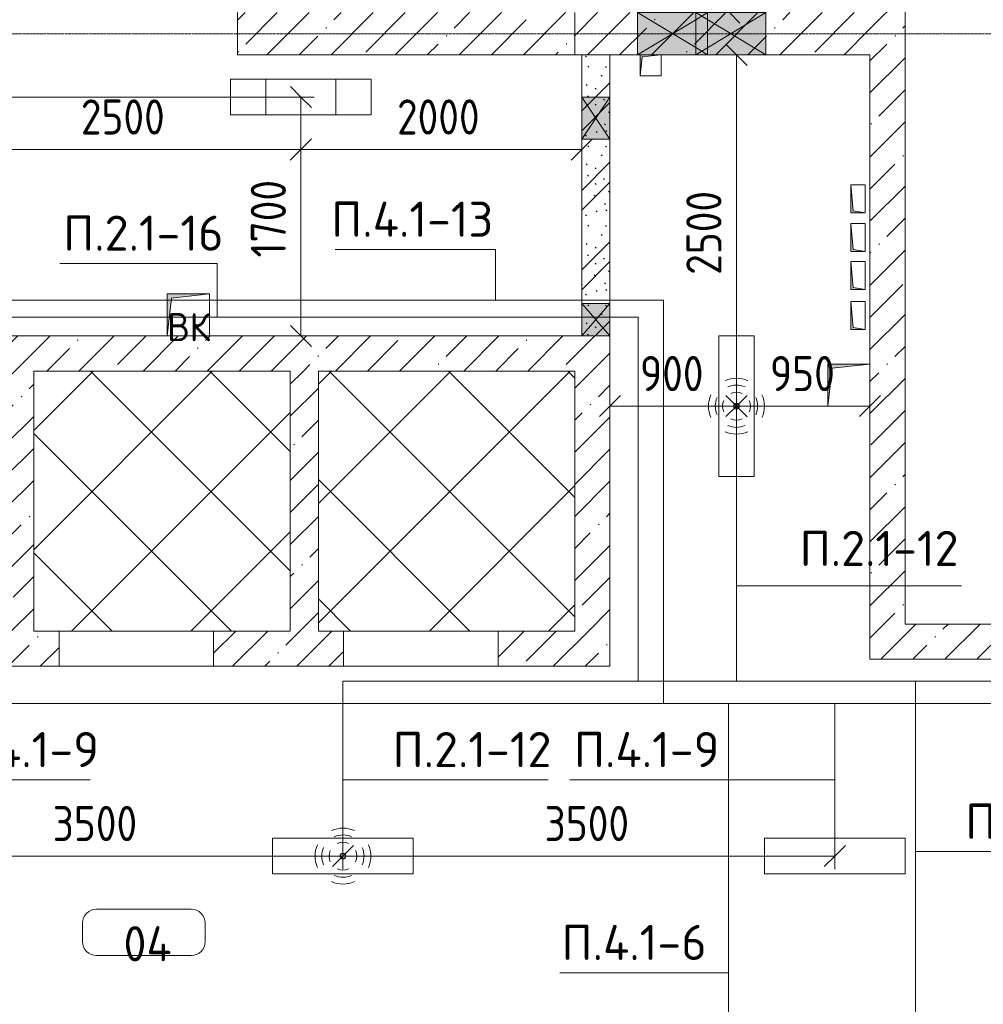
# Model space of a CAD drawing. Header units: millimetres. Extents: x -32229 to 170644, y -13689 to 125138.
# Tile 145 of 208: x 29185 to 36042, y 87145 to 94150. Entities that reach past the tile are written whole.
import ezdxf

# ---------------------------------------------------------------- set-up
doc = ezdxf.new("R2010")
doc.units = ezdxf.units.MM
doc.linetypes.add('ADSK_Линия сетки', pattern=[25, 20, -2.5, 0, -2.5])
for name, color, linetype, lineweight in [('A-ANNO-DIMS', 7, 'Continuous', 9), ('A-ANNO-DIMS-200', 7, 'Continuous', 9), ('A-ANNO-NOTE', 7, 'Continuous', 18), ('A-AREA-IDEN', 7, 'Continuous', 9), ('A-DETL-GENF', 7, 'Continuous', 18), ('A-DETL-THIN', 7, 'Continuous', 9), ('A-DOOR', 7, 'Continuous', 18), ('A-DOOR-OPNG', 7, 'Continuous', 18), ('A-FLOR', 7, 'Continuous', 18), ('A-GLAZ', 7, 'Continuous', 18), ('A-WALL', 7, 'Continuous', 18), ('A-WALL-PATT', 7, 'Continuous', 40), ('G-ANNO-TEXT', 7, 'Continuous', 9), ('I-WALL', 7, 'Continuous', 18), ('M-EQPM', 7, 'Continuous', 18), ('S-GRID', 7, 'Continuous', 9)]:
    doc.layers.add(name, color=color, linetype=linetype, lineweight=lineweight)
doc.layers.add('A-DETL', color=7, linetype='Continuous', lineweight=9, true_color=0x00a600)
doc.styles.add('GOST Common', font='GOST_Common.ttf', dxfattribs={"height": 200})
doc.styles.add('GOST Common_5', font='GOST_Common.ttf', dxfattribs={"height": 250})
doc.styles.add('GOST Common_6', font='GOST_Common.ttf', dxfattribs={"width": 0.9, "height": 250})
doc.styles.add('ISOCPEUR', font='isocpeur.ttf', dxfattribs={"height": 250})
doc.dimstyles.new('ГОСТ_2_5_мм2_1', dxfattribs={"dimscale": 304.8, "dimtxt": 251.428749, "dimasz": 0.492126, "dimexe": 0.492126, "dimexo": 0.656168, "dimgap": 0.098425, "dimtad": 1, "dimdec": 0, "dimdsep": 46, "dimtxsty": 'GOST Common_6', "dimblk1": 'OBLIQUE', "dimblk2": 'OBLIQUE', "dimsah": 1, "dimcen": 0.09, "dimazin": 2, "dimtfac": 1, "dimtdec": 4, "dimtix": 1, "dimtmove": 0, "dimatfit": 3, "dimfxl": 1, "dimtvp": 1, "dimtolj": 1, "dimtzin": 0, "dimarcsym": 2})
pattern_1 = [(45, (0, 0), (-228.0985, 228.0985), []), (45, (228.1, 0), (-228.0985, 228.0985), [403.225, -80.645, 6.706, -73.939])]
pattern_2 = [(45, (0, 0), (-424.264, 424.264), []), (135, (0, 0), (-424.264, -424.264), [])]

# ---------------------------------------------------------------- blocks, each defined once
blk = doc.blocks.new('КР-Проем - Настраиваемый-V76--01 ЭО')
at = {"layer": 'A-DOOR-OPNG', "color": 253, "lineweight": 13, "true_color": 0xaaaaaa}
blk.add_line((-550, -125), (550, -125), dxfattribs=at)
blk = doc.blocks.new('АР_Отверстие прямоугольное - СС-4524793--01 ЭО')
at = {"layer": 'A-GLAZ', "lineweight": 13, "true_color": 0xf0f0f0}
blk.add_hatch(color=7, dxfattribs=at).paths.add_polyline_path([(290, -150), (375, -150), (375, 150), (-125, 150), (-125, -150)])
at = {"layer": 'A-GLAZ', "color": 253, "lineweight": 5, "true_color": 0xaaaaaa}
for p, q in [((-125, 150), (290, -99)), ((375, 150), (290, 99)), ((290, 99), (-125, -150)), ((290, -99), (375, -150))]:
    blk.add_line(p, q, dxfattribs=at)
at = {"layer": 'A-GLAZ', "color": 253, "lineweight": 13, "true_color": 0xaaaaaa}
for p, q in [((290, 150), (-125, 150)), ((-125, 150), (-125, -150)), ((-125, 150), (-125, -150)), ((375, 150), (290, 150)), ((375, -150), (375, 150)), ((375, 150), (375, -150)), ((-125, -150), (290, -150)), ((290, -150), (375, -150))]:
    blk.add_line(p, q, dxfattribs=at)
blk = doc.blocks.new('АР_Канал вертикальный прямоугольный - ВК-5403405--01 ЭО')
at = {"layer": 'M-EQPM', "lineweight": 13, "true_color": 0xe2e2e2}
blk.add_hatch(color=254, dxfattribs=at).paths.add_polyline_path([(-75, -75), (-60, 60), (75, 75), (-75, 75)])
at = {"layer": 'M-EQPM', "color": 253, "lineweight": 13, "true_color": 0xaaaaaa}
for p, q in [((75, 75), (-75, 75)), ((-75, 75), (-75, -75)), ((75, 75), (-75, 75)), ((-75, 75), (-75, -75)), ((-75, -75), (-75, 75)), ((-75, 75), (75, 75)), ((-60, 60), (75, 75)), ((-60, 60), (75, 75)), ((75, -75), (75, 75)), ((75, 75), (75, -75)), ((-75, -75), (-60, 60)), ((-75, -75), (-60, 60)), ((-75, -75), (75, -75)), ((75, -75), (-75, -75))]:
    blk.add_line(p, q, dxfattribs=at)
blk = doc.blocks.new('АР_Канал вертикальный прямоугольный - СС-6262946--01 ЭО')
at = {"layer": 'M-EQPM', "lineweight": 13, "true_color": 0xe2e2e2}
blk.add_hatch(color=254, dxfattribs=at).paths.add_polyline_path([(-100, 50), (-100, -50), (-85, 35), (100, 50)])
at = {"layer": 'M-EQPM', "color": 253, "lineweight": 13, "true_color": 0xaaaaaa}
for p, q in [((100, 50), (-100, 50)), ((-100, 50), (-100, -50)), ((100, 50), (-100, 50)), ((-100, 50), (-100, -50)), ((-100, -50), (-100, 50)), ((-100, 50), (100, 50)), ((-100, -50), (-85, 35)), ((-100, -50), (-85, 35)), ((-85, 35), (100, 50)), ((-85, 35), (100, 50)), ((100, -50), (100, 50)), ((100, 50), (100, -50)), ((-100, -50), (100, -50)), ((100, -50), (-100, -50))]:
    blk.add_line(p, q, dxfattribs=at)
blk = doc.blocks.new('АР_Отверстие прямоугольное - ВК-4235896--01 ЭО')
at = {"layer": 'A-GLAZ', "lineweight": 13, "true_color": 0xf0f0f0}
blk.add_hatch(color=7, dxfattribs=at).paths.add_polyline_path([(10, -100), (240, -100), (240, 100), (10, 100)])
at = {"layer": 'A-GLAZ', "color": 253, "lineweight": 5, "true_color": 0xaaaaaa}
for p, q in [((240, 100), (10, -100)), ((10, 100), (240, -100))]:
    blk.add_line(p, q, dxfattribs=at)
at = {"layer": 'A-GLAZ', "color": 253, "lineweight": 13, "true_color": 0xaaaaaa}
for p, q in [((240, 100), (10, 100)), ((10, 100), (10, -100)), ((10, 100), (10, -100)), ((240, -100), (240, 100)), ((240, 100), (240, -100)), ((10, -100), (240, -100))]:
    blk.add_line(p, q, dxfattribs=at)
blk = doc.blocks.new('АР_Отверстие прямоугольное - ОВВ-4452218--01 ЭО')
at = {"layer": 'A-GLAZ', "lineweight": 13, "true_color": 0xf0f0f0}
blk.add_hatch(color=7, dxfattribs=at).paths.add_polyline_path([(-25, -100), (275, -100), (275, 100), (-25, 100)])
at = {"layer": 'A-GLAZ', "color": 253, "lineweight": 5, "true_color": 0xaaaaaa}
for p, q in [((275, 100), (-25, -100)), ((-25, 100), (275, -100))]:
    blk.add_line(p, q, dxfattribs=at)
at = {"layer": 'A-GLAZ', "color": 253, "lineweight": 13, "true_color": 0xaaaaaa}
for p, q in [((275, 100), (-25, 100)), ((-25, 100), (-25, -100)), ((-25, 100), (-25, -100)), ((275, -100), (275, 100)), ((275, 100), (275, -100)), ((-25, -100), (275, -100))]:
    blk.add_line(p, q, dxfattribs=at)
blk = doc.blocks.new('АР_Канал вертикальный прямоугольный - ВК-5095531--01 ЭО')
at = {"layer": 'M-EQPM', "lineweight": 13, "true_color": 0xe2e2e2}
blk.add_hatch(color=254, dxfattribs=at).paths.add_polyline_path([(-150, -150), (-120, 120), (150, 150), (-150, 150)])
at = {"layer": 'M-EQPM', "color": 253, "lineweight": 13, "true_color": 0xaaaaaa}
for p, q in [((150, 150), (-150, 150)), ((-150, 150), (-150, -150)), ((150, 150), (-150, 150)), ((-150, 150), (-150, -150)), ((-150, -150), (-150, 150)), ((-150, 150), (150, 150)), ((-120, 120), (150, 150)), ((-120, 120), (150, 150)), ((150, -150), (150, 150)), ((150, 150), (150, -150)), ((-150, -150), (-120, 120)), ((-150, -150), (-120, 120)), ((-150, -150), (150, -150)), ((150, -150), (-150, -150))]:
    blk.add_line(p, q, dxfattribs=at)
blk = doc.blocks.new('АР_Канал вертикальный прямоугольный - ВК-6260073--01 ЭО')
at = {"layer": 'M-EQPM', "lineweight": 13, "true_color": 0xe2e2e2}
blk.add_hatch(color=254, dxfattribs=at).paths.add_polyline_path([(-150, -150), (-120, 120), (150, 150), (-150, 150)])
at = {"layer": 'M-EQPM', "color": 253, "lineweight": 13, "true_color": 0xaaaaaa}
for p, q in [((150, 150), (-150, 150)), ((-150, 150), (-150, -150)), ((150, 150), (-150, 150)), ((-150, 150), (-150, -150)), ((-150, -150), (-150, 150)), ((-150, 150), (150, 150)), ((-120, 120), (150, 150)), ((-120, 120), (150, 150)), ((150, -150), (150, 150)), ((150, 150), (150, -150)), ((-150, -150), (-120, 120)), ((-150, -150), (-120, 120)), ((-150, -150), (150, -150)), ((150, -150), (-150, -150))]:
    blk.add_line(p, q, dxfattribs=at)
blk = doc.blocks.new('АР_Отверстие прямоугольное - ЭОМ-5444879--01 ЭО')
at = {"layer": 'A-GLAZ', "lineweight": 13, "true_color": 0xf0f0f0}
blk.add_hatch(color=7, dxfattribs=at).paths.add_polyline_path([(375, -150), (375, 150), (-125, 150), (-125, -150)])
at = {"layer": 'A-GLAZ', "color": 253, "lineweight": 5, "true_color": 0xaaaaaa}
for p, q in [((375, 150), (-125, -150)), ((-125, 150), (375, -150))]:
    blk.add_line(p, q, dxfattribs=at)
at = {"layer": 'A-GLAZ', "color": 253, "lineweight": 13, "true_color": 0xaaaaaa}
for p, q in [((375, 150), (-125, 150)), ((-125, 150), (-125, -150)), ((-125, 150), (-125, -150)), ((375, -150), (375, 150)), ((375, 150), (375, -150)), ((-125, -150), (375, -150))]:
    blk.add_line(p, q, dxfattribs=at)
blk = doc.blocks.new('Наметкина 10_РД_АР_П_rvt-1--01 ЭО')
at = {"layer": 'A-WALL-PATT', "lineweight": 5, "true_color": 0xaaaaaa}
h = blk.add_hatch(dxfattribs=at)
h.set_pattern_fill('FP_1', color=253, style=0, pattern_type=2)
h.set_pattern_definition(pattern_1)
h.paths.add_polyline_path([(35235.3, 89850), (35485.3, 89850), (35485.3, 96200), (35235.3, 96200), (35235.3, 91400)])
h.paths.add_polyline_path([(35485.3, 97400), (35485.3, 97940), (35235.3, 97940), (35235.3, 97400)])
h = blk.add_hatch(dxfattribs=at)
h.set_pattern_fill('FP_1', color=253, style=0, pattern_type=2)
h.set_pattern_definition(pattern_1)
h.paths.add_polyline_path([(33135.3, 93900), (33135.3, 94200), (30735.3, 94200), (30735.3, 93900), (32611.7, 93900)])
h = blk.add_hatch(dxfattribs=at)
h.set_pattern_fill('FP_1', color=253, style=0, pattern_type=2)
h.set_pattern_definition(pattern_1)
h.paths.add_polyline_path([(34080.3, 93900), (35235.3, 93900), (35235.3, 94200), (33135.3, 94200), (33135.3, 93900), (33995.3, 93900)])
h = blk.add_hatch(dxfattribs=at)
h.set_pattern_fill('FP_6', color=253, style=0, pattern_type=2)
h.set_pattern_definition([(135, (300.56, 377.28), (-565.6854, 6e-14), [10, -790]), (135, (349.8, 474.73), (-565.6854, 6e-14), [10, -790]), (135, (423.93, 473.06), (-565.6854, 6e-14), [10, -790]), (135, (229.92, 447.9), (-565.6854, 6e-14), [10, -790]), (135, (155.08, 447.9), (-565.6854, 6e-14), [10, -790]), (135, (114.9, 369.03), (-565.6854, 6e-14), [10, -790]), (135, (132.43, 285.8), (-565.6854, 6e-14), [10, -790]), (135, (214.66, 322), (-565.6854, 6e-14), [10, -790]), (135, (198.16, 261.88), (-565.6854, 6e-14), [10, -790]), (135, (45.2, 272.9), (-565.6854, 6e-14), [10, -790]), (135, (42.32, 336.16), (-565.6854, 6e-14), [10, -790]), (135, (92.26, 192.24), (-565.6854, 6e-14), [10, -790]), (135, (7.07, 149.2), (-565.6854, 6e-14), [10, -790]), (135, (80.6, 95.1), (-565.6854, 6e-14), [10, -790]), (135, (79.53, 36.94), (-565.6854, 6e-14), [10, -790]), (135, (153.87, 74.56), (-565.6854, 6e-14), [10, -790]), (135, (228.35, 124.8), (-565.6854, 6e-14), [10, -790]), (135, (279.75, 180.4), (-565.6854, 6e-14), [10, -790]), (135, (282.9, 31.63), (-565.6854, 6e-14), [10, -790]), (135, (377.38, 53.45), (-565.6854, 6e-14), [10, -790]), (135, (352.28, 102.7), (-565.6854, 6e-14), [10, -790]), (135, (354.05, 0), (-565.6854, 6e-14), [10, -790]), (135, (553.23, 16.45), (-565.6854, 6e-14), [10, -790]), (135, (542.38, 63.45), (-565.6854, 6e-14), [10, -790]), (135, (536.58, 239.3), (-565.6854, 6e-14), [10, -790]), (135, (475.85, 203.9), (-565.6854, 6e-14), [10, -790]), (135, (475.85, 316.54), (-565.6854, 6e-14), [10, -790]), (135, (520.8, 408.7), (-565.6854, 6e-14), [10, -790]), (135, (551.1, 470.8), (-565.6854, 6e-14), [10, -790]), (135, (235.25, 537.93), (-565.6854, 6e-14), [10, -790]), (135, (407.25, 547.65), (-565.6854, 6e-14), [10, -790]), (135, (94.5, 558.6), (-565.6854, 6e-14), [10, -790]), (135, (46.4, 532.3), (-565.6854, 6e-14), [10, -790]), (135, (85.56, 465.04), (-565.6854, 6e-14), [10, -790]), (135, (355.53, 181.14), (-565.6854, 6e-14), [10, -790]), (135, (362.23, 243.6), (-565.6854, 6e-14), [10, -790]), (135, (413.45, 344.1), (-565.6854, 6e-14), [10, -790]), (135, (286.3, 273.25), (-565.6854, 6e-14), [10, -790]), (135, (423.02, 263.72), (-565.6854, 6e-14), [10, -790]), (135, (162.94, 190.2), (-565.6854, 6e-14), [10, -790]), (135, (470.25, 120.93), (-565.6854, 6e-14), [10, -790]), (135, (484.48, 9.78), (-565.6854, 6e-14), [10, -790]), (45, (0, 212.13), (-565.6854, 0), []), (45, (212.13, 0), (-565.6854, 0), []), (45, (353.55, 0), (-565.6854, 0), []), (45, (0, 353.55), (-565.6854, 0), [])])
h.paths.add_polyline_path([(33385.3, 91900), (33385.3, 93900), (33185.3, 93900), (33185.3, 91900)])
h = blk.add_hatch(dxfattribs=at)
h.set_pattern_fill('FP_1', color=253, style=0, pattern_type=2)
h.set_pattern_definition(pattern_1)
h.paths.add_polyline_path([(33385.3, 91650), (33385.3, 91900), (24985.3, 91900), (24985.3, 91650), (33185.3, 91650)])
h = blk.add_hatch(dxfattribs=at)
h.set_pattern_fill('FP_1', color=253, style=0, pattern_type=2)
h.set_pattern_definition(pattern_1)
h.paths.add_polyline_path([(29285.3, 89800), (29285.3, 91650), (29085.3, 91650), (29085.3, 89800)])
h = blk.add_hatch(dxfattribs=at)
h.set_pattern_fill('FP_1', color=253, style=0, pattern_type=2)
h.set_pattern_definition(pattern_1)
h.paths.add_polyline_path([(31310.3, 89800), (31310.3, 91650), (31110.3, 91650), (31110.3, 89800)])
h = blk.add_hatch(dxfattribs=at)
h.set_pattern_fill('FP_1', color=253, style=0, pattern_type=2)
h.set_pattern_definition(pattern_1)
h.paths.add_polyline_path([(33385.3, 89800), (33385.3, 91650), (33135.3, 91650), (33135.3, 89800)])
h = blk.add_hatch(dxfattribs=at)
h.set_pattern_fill('FP_1', color=253, style=0, pattern_type=2)
h.set_pattern_definition(pattern_1)
h.paths.add_polyline_path([(43360.3, 89600), (43360.3, 89850), (35235.3, 89850), (35235.3, 89600), (40636.6, 89600)])
h = blk.add_hatch(dxfattribs=at)
h.set_pattern_fill('FP_1', color=253, style=0, pattern_type=2)
h.set_pattern_definition(pattern_1)
h.paths.add_polyline_path([(33385.3, 89550), (33385.3, 89800), (32590.3, 89800), (32590.3, 89550), (33135.3, 89550)])
h.paths.add_polyline_path([(29085.3, 89550), (29465.3, 89550), (29465.3, 89800), (28540.3, 89800), (28540.3, 89550), (28599.2, 89550)])
h.paths.add_polyline_path([(31490.3, 89550), (31490.3, 89800), (30565.3, 89800), (30565.3, 89550), (31310.3, 89550)])
h.paths.add_polyline_path([(27060.3, 89550), (27440.3, 89550), (27440.3, 89800), (26515.3, 89800), (26515.3, 89550)])
h.paths.add_polyline_path([(24985.3, 89550), (25415.3, 89550), (25415.3, 89800), (24985.3, 89800)])
at = {"layer": 'A-FLOR', "color": 253, "lineweight": 13, "true_color": 0xaaaaaa}
for p, q in [((30565.3, 89550), (29465.3, 89550)), ((32590.3, 89550), (31490.3, 89550))]:
    blk.add_line(p, q, dxfattribs=at)
at = {"layer": 'A-WALL', "color": 253, "lineweight": 13, "true_color": 0xaaaaaa}
for p, q in [((35485.3, 89850), (35485.3, 95750)), ((30735.3, 94200), (30735.3, 93900)), ((33135.3, 93900), (33135.3, 94200)), ((33135.3, 94200), (33135.3, 93900)), ((30735.3, 93900), (33135.3, 93900)), ((33135.3, 93900), (33580.3, 93900)), ((33580.3, 93900), (33995.3, 93900)), ((33995.3, 93900), (34080.3, 93900)), ((34080.3, 93900), (34495.3, 93900)), ((34495.3, 93900), (35235.3, 93900)), ((35235.3, 93900), (35235.3, 91700)), ((30235.3, 91900), (25885.3, 91900)), ((33185.3, 91900), (30535.3, 91900)), ((33385.3, 91900), (33185.3, 91900)), ((33385.3, 91650), (33385.3, 91900)), ((33385.3, 89800), (33385.3, 91650)), ((35235.3, 91400), (35235.3, 89850)), ((35235.3, 89850), (35235.3, 89600)), ((38285.3, 89850), (35485.3, 89850)), ((29465.3, 89550), (29465.3, 89800)), ((30565.3, 89800), (30565.3, 89550)), ((31490.3, 89550), (31490.3, 89800)), ((32590.3, 89800), (32590.3, 89550)), ((33385.3, 89550), (33385.3, 89800)), ((35235.3, 89600), (37460.3, 89600)), ((28540.3, 89550), (29465.3, 89550)), ((30565.3, 89550), (31490.3, 89550)), ((32590.3, 89550), (33385.3, 89550))]:
    blk.add_line(p, q, dxfattribs=at)
at = {"layer": 'I-WALL', "color": 253, "lineweight": 13, "true_color": 0xaaaaaa}
for p, q in [((33185.3, 93900), (33185.3, 93600)), ((33385.3, 93900), (33185.3, 93900)), ((33385.3, 93600), (33385.3, 93900)), ((33185.3, 93600), (33185.3, 93300)), ((33385.3, 93300), (33385.3, 93600)), ((33185.3, 93300), (33185.3, 92130)), ((33385.3, 92130), (33385.3, 93300)), ((33185.3, 92130), (33185.3, 91900)), ((33385.3, 91900), (33385.3, 92130)), ((33185.3, 91900), (33385.3, 91900))]:
    blk.add_line(p, q, dxfattribs=at)
at = {"layer": 'A-DOOR', "color": 253, "lineweight": 13, "true_color": 0xaaaaaa}
for p in [(30015.3, 89675), (32040.3, 89675)]:
    blk.add_blockref('КР-Проем - Настраиваемый-V76--01 ЭО', p, dxfattribs=at)
at = {"layer": 'A-GLAZ', "color": 253, "lineweight": 13, "true_color": 0xaaaaaa}
for name, p in [('АР_Отверстие прямоугольное - СС-4524793--01 ЭО', (33705.3, 94050)), ('АР_Отверстие прямоугольное - ЭОМ-5444879--01 ЭО', (34120.3, 94050))]:
    blk.add_blockref(name, p, dxfattribs=at)
at = {"layer": 'A-GLAZ', "color": 253, "lineweight": 13, "true_color": 0xaaaaaa, "rotation": 90}
for name, p in [('АР_Отверстие прямоугольное - ОВВ-4452218--01 ЭО', (33285.3, 93325)), ('АР_Отверстие прямоугольное - ВК-4235896--01 ЭО', (33285.3, 91890))]:
    blk.add_blockref(name, p, dxfattribs=at)
at = {"layer": 'M-EQPM', "color": 253, "lineweight": 13, "true_color": 0xaaaaaa}
for name, p in [('АР_Канал вертикальный прямоугольный - ВК-5403405--01 ЭО', (33675.3, 93825)), ('АР_Канал вертикальный прямоугольный - ВК-5095531--01 ЭО', (30385.3, 92050)), ('АР_Канал вертикальный прямоугольный - ВК-6260073--01 ЭО', (35085.3, 91550))]:
    blk.add_blockref(name, p, dxfattribs=at)
at = {"layer": 'M-EQPM', "color": 253, "lineweight": 13, "true_color": 0xaaaaaa, "rotation": 90}
for p in [(35150.3, 92875), (35150.3, 92600), (35150.3, 92330), (35150.3, 92045)]:
    blk.add_blockref('АР_Канал вертикальный прямоугольный - СС-6262946--01 ЭО', p, dxfattribs=at)
at = {"layer": 'A-ANNO-NOTE', "color": 253, "lineweight": 5, "true_color": 0xaaaaaa, "insert": (30388.1, 91962.7), "char_height": 200, "width": 344, "attachment_point": 5, "line_spacing_factor": 1.022766, "style": 'GOST Common'}
blk.add_mtext('\\pt2540,5080,7620,10160,12700,15240,17780,20320,22860,25400,27940,30480,33020,35560,38100,40640,43180,45720,48260,50800,53340,55880,58420,60960,63500,66040,68580,71120,73660,76200,78740,81280;ВК', dxfattribs=at)
blk = doc.blocks.new('Марка помещения 2 - Марка помещения 2-1605974--01 ЭО')
at = {"layer": 'A-AREA-IDEN', "color": 253, "true_color": 0xaaaaaa}
for p, q in [((-1.797, 0.841), (1.569, 0.841)), ((-2.297, -0.309), (-2.297, 0.341)), ((2.069, 0.341), (2.069, -0.309)), ((1.569, -0.809), (-1.797, -0.809))]:
    blk.add_line(p, q, dxfattribs=at)
for centre, start, end in [((-1.797, 0.341), 90, 180), ((1.569, 0.341), 0, 90), ((-1.797, -0.309), 180, 270), ((1.569, -0.309), 270, 360)]:
    blk.add_arc(centre, 0.5, start, end, dxfattribs=at)
blk = doc.blocks.new('DIMBLOCK299--01 ЭО')
at = {"layer": 'A-ANNO-DIMS-200'}
for p, q in [((31185.6, 93599.9), (31185.6, 93076.2)), ((31185.6, 93226.2), (31185.6, 93599.9)), ((28686.1, 92724), (28686.1, 93376.2)), ((28686.1, 93226.2), (28761.1, 93301.2)), ((31185.6, 93226.2), (31260.6, 93301.2)), ((28686.1, 93226.2), (28611.1, 93151.2)), ((28686.1, 93226.2), (31185.6, 93226.2)), ((28686.1, 93226.2), (28686.1, 92724)), ((31185.6, 93226.2), (31110.6, 93151.2))]:
    blk.add_line(p, q, dxfattribs=at)
at = {"layer": 'A-ANNO-DIMS-200', "color": 0, "insert": (29620.5, 93582.9), "char_height": 250, "width": 756.843, "attachment_point": 1, "line_spacing_factor": 1.022761, "style": 'GOST Common_6'}
blk.add_mtext('2500', dxfattribs=at)
blk = doc.blocks.new('_Oblique')
at = {"color": 0, "linetype": 'ByBlock', "lineweight": -2}
blk.add_line((-0.5, -0.5), (0.5, 0.5), dxfattribs=at)
blk = doc.blocks.new('DIMBLOCK300--01 ЭО')
at = {"layer": 'A-ANNO-DIMS-200'}
for p, q in [((31185.6, 93599.9), (31185.6, 93076.2)), ((31185.6, 93226.2), (31185.6, 93599.9)), ((33185.3, 93132.2), (33185.3, 93376.2)), ((31185.6, 93226.2), (31260.6, 93301.2)), ((33185.3, 93226.2), (33260.3, 93301.2)), ((31185.6, 93226.2), (31110.6, 93151.2)), ((31185.6, 93226.2), (33185.3, 93226.2)), ((33185.3, 93226.2), (33110.3, 93151.2)), ((33185.3, 93226.2), (33185.3, 93132.2))]:
    blk.add_line(p, q, dxfattribs=at)
at = {"layer": 'A-ANNO-DIMS-200', "color": 0, "insert": (31870.1, 93582.9), "char_height": 250, "width": 756.843, "attachment_point": 1, "line_spacing_factor": 1.022761, "style": 'GOST Common_6'}
blk.add_mtext('2000', dxfattribs=at)
blk = doc.blocks.new('DIMBLOCK301--01 ЭО')
at = {"layer": 'A-ANNO-DIMS-200'}
for p, q in [((31186.2, 93599.9), (31111.2, 93674.9)), ((31280.1, 93599.9), (31036.2, 93599.9)), ((31186.2, 91900), (31186.2, 93599.9)), ((31186.2, 93599.9), (31261.2, 93524.9)), ((31186.2, 93599.9), (31280.1, 93599.9)), ((31186.2, 91900), (31111.2, 91975)), ((31280.1, 91900), (31036.2, 91900)), ((31186.2, 91900), (31261.2, 91825)), ((31186.2, 91900), (31280.1, 91900))]:
    blk.add_line(p, q, dxfattribs=at)
at = {"layer": 'A-ANNO-DIMS-200', "color": 0, "insert": (30829.5, 92458), "char_height": 250, "width": 700.591, "attachment_point": 1, "rotation": 90, "line_spacing_factor": 1.022761, "style": 'GOST Common_6'}
blk.add_mtext('1700', dxfattribs=at)
blk = doc.blocks.new('DIMBLOCK337--01 ЭО')
at = {"layer": 'A-ANNO-DIMS-200'}
for p, q in [((34235.4, 96200.1), (34160.4, 96275.1)), ((34141.5, 96200.1), (34385.4, 96200.1)), ((34235.4, 96200.1), (34141.5, 96200.1)), ((34235.4, 96200.1), (34235.4, 94200)), ((34235.4, 96200.1), (34310.4, 96125.1)), ((34235.4, 94200), (34160.4, 94275)), ((34141.5, 94200), (34385.4, 94200)), ((34235.4, 94200), (34141.5, 94200)), ((34235.4, 94200), (34310.4, 94125))]:
    blk.add_line(p, q, dxfattribs=at)
at = {"layer": 'A-ANNO-DIMS-200', "color": 0, "insert": (33878.7, 94884.7), "char_height": 250, "width": 756.843, "attachment_point": 1, "rotation": 90, "line_spacing_factor": 1.022761, "style": 'GOST Common_6'}
blk.add_mtext('2000', dxfattribs=at)
blk = doc.blocks.new('DIMBLOCK347--01 ЭО')
at = {"layer": 'A-ANNO-DIMS-200'}
for p, q in [((27985.3, 88105.6), (27985.3, 88349.5)), ((31485.3, 88105.6), (31485.3, 88349.5)), ((27985.3, 88199.5), (28060.3, 88274.5)), ((31485.3, 88199.5), (31560.3, 88274.5)), ((27985.3, 88199.5), (27910.3, 88124.5)), ((27985.3, 88199.5), (31485.3, 88199.5)), ((27985.3, 88199.5), (27985.3, 88105.6)), ((31485.3, 88199.5), (31410.3, 88124.5)), ((31485.3, 88199.5), (31485.3, 88105.6))]:
    blk.add_line(p, q, dxfattribs=at)
at = {"layer": 'A-ANNO-DIMS-200', "color": 0, "insert": (29419.9, 88556.2), "char_height": 250, "width": 756.843, "attachment_point": 1, "line_spacing_factor": 1.022761, "style": 'GOST Common_6'}
blk.add_mtext('3500', dxfattribs=at)
blk = doc.blocks.new('DIMBLOCK348--01 ЭО')
at = {"layer": 'A-ANNO-DIMS-200'}
for p, q in [((31485.3, 88105.6), (31485.3, 88349.5)), ((34985.3, 88105.6), (34985.3, 88349.5)), ((31485.3, 88199.5), (31560.3, 88274.5)), ((34985.3, 88199.5), (35060.3, 88274.5)), ((31485.3, 88199.5), (31410.3, 88124.5)), ((31485.3, 88199.5), (34985.3, 88199.5)), ((31485.3, 88199.5), (31485.3, 88105.6)), ((34985.3, 88199.5), (34910.3, 88124.5)), ((34985.3, 88199.5), (34985.3, 88105.6))]:
    blk.add_line(p, q, dxfattribs=at)
at = {"layer": 'A-ANNO-DIMS-200', "color": 0, "insert": (32919.9, 88556.2), "char_height": 250, "width": 756.843, "attachment_point": 1, "line_spacing_factor": 1.022761, "style": 'GOST Common_6'}
blk.add_mtext('3500', dxfattribs=at)
blk = doc.blocks.new('DIMBLOCK349--01 ЭО')
at = {"layer": 'A-ANNO-DIMS-200'}
for p, q in [((34285.4, 93900), (34210.4, 93975)), ((34191.5, 93900), (34435.4, 93900)), ((34285.4, 93900), (34191.5, 93900)), ((34285.4, 93900), (34285.4, 91400.4)), ((34285.4, 93900), (34360.4, 93825)), ((34285.4, 91400.4), (34210.4, 91475.4)), ((34191.5, 91400.4), (34435.4, 91400.4)), ((34285.4, 91400.4), (34191.5, 91400.4)), ((34285.4, 91400.4), (34360.4, 91325.4))]:
    blk.add_line(p, q, dxfattribs=at)
at = {"layer": 'A-ANNO-DIMS-200', "color": 0, "insert": (33928.7, 92334.8), "char_height": 250, "width": 756.843, "attachment_point": 1, "rotation": 90, "line_spacing_factor": 1.022761, "style": 'GOST Common_6'}
blk.add_mtext('2500', dxfattribs=at)
blk = doc.blocks.new('DIMBLOCK350--01 ЭО')
at = {"layer": 'A-ANNO-DIMS-200'}
for p, q in [((33385.3, 91553), (33385.3, 91250.8)), ((33385.3, 91400.8), (33385.3, 91553)), ((34285.4, 91306.9), (34285.4, 91550.8)), ((33385.3, 91400.8), (33460.3, 91475.8)), ((34285.4, 91400.8), (34360.4, 91475.8)), ((33385.3, 91400.8), (33310.3, 91325.8)), ((33385.3, 91400.8), (34285.4, 91400.8)), ((34285.4, 91400.8), (34210.4, 91325.8)), ((34285.4, 91400.8), (34285.4, 91306.9))]:
    blk.add_line(p, q, dxfattribs=at)
at = {"layer": 'A-ANNO-DIMS-200', "color": 0, "insert": (33598.8, 91757.5), "char_height": 250, "width": 567.632, "attachment_point": 1, "line_spacing_factor": 1.022761, "style": 'GOST Common_6'}
blk.add_mtext('900', dxfattribs=at)
blk = doc.blocks.new('DIMBLOCK351--01 ЭО')
at = {"layer": 'A-ANNO-DIMS-200'}
for p, q in [((34285.4, 91306.9), (34285.4, 91550.8)), ((35235.3, 91306.9), (35235.3, 91550.8)), ((34285.4, 91400.8), (34360.4, 91475.8)), ((35235.3, 91400.8), (35310.3, 91475.8)), ((34285.4, 91400.8), (34210.4, 91325.8)), ((34285.4, 91400.8), (35235.3, 91400.8)), ((34285.4, 91400.8), (34285.4, 91306.9)), ((35235.3, 91400.8), (35160.3, 91325.8)), ((35235.3, 91400.8), (35235.3, 91306.9))]:
    blk.add_line(p, q, dxfattribs=at)
at = {"layer": 'A-ANNO-DIMS-200', "color": 0, "insert": (34523.8, 91757.5), "char_height": 250, "width": 567.632, "attachment_point": 1, "line_spacing_factor": 1.022761, "style": 'GOST Common_6'}
blk.add_mtext('950', dxfattribs=at)

msp = doc.modelspace()

# ---------------------------------------------------------------- hatches: boundary and pattern name
at = {"layer": 'A-DETL-GENF', "lineweight": 9, "true_color": 0xc0c0c0}
h = msp.add_hatch(dxfattribs=at)
h.set_pattern_fill('FP_16', color=9, style=0, pattern_type=2)
h.set_pattern_definition(pattern_2)
h.paths.add_polyline_path([(31110.3, 89800), (31110.3, 91650), (29285.3, 91650), (29285.3, 89800)])
h = msp.add_hatch(dxfattribs=at)
h.set_pattern_fill('FP_16', color=9, style=0, pattern_type=2)
h.set_pattern_definition(pattern_2)
h.paths.add_polyline_path([(33135.3, 89800), (33135.3, 91650), (31310.3, 91650), (31310.3, 89800), (32611.7, 89800)])

# ---------------------------------------------------------------- linework, layer by layer
at = {"layer": 'A-ANNO-NOTE', "color": 5, "lineweight": 9, "true_color": 0x0000ff}
for p, q in [((30685.6, 93726.2), (31685.6, 93726.2)), ((30685.6, 93473.5), (30685.6, 93726.2)), ((30935.6, 93473.5), (30935.6, 93726.2)), ((31435.6, 93726.2), (31435.6, 93473.5)), ((31685.6, 93726.2), (31685.6, 93473.5)), ((31685.6, 93473.5), (30685.6, 93473.5)), ((34159, 90900.4), (34159, 91900.4)), ((34159, 91900.4), (34411.7, 91900.4)), ((34411.7, 91900.4), (34411.7, 90900.4)), ((34411.7, 90900.4), (34159, 90900.4)), ((30985.3, 88325.9), (31985.3, 88325.9)), ((30985.3, 88073.2), (30985.3, 88325.9)), ((31985.3, 88325.9), (31985.3, 88073.2)), ((31985.3, 88073.2), (30985.3, 88073.2))]:
    msp.add_line(p, q, dxfattribs=at)
at = {"layer": 'A-ANNO-NOTE', "color": 1, "lineweight": 9, "true_color": 0xff0000}
for p, q in [((34485.3, 88325.9), (35485.3, 88325.9)), ((34485.3, 88073.2), (34485.3, 88325.9)), ((35485.3, 88325.9), (35485.3, 88073.2)), ((35485.3, 88073.2), (34485.3, 88073.2))]:
    msp.add_line(p, q, dxfattribs=at)
at = {"layer": 'A-ANNO-NOTE', "color": 5, "lineweight": 9, "true_color": 0x0000ff}
for centre in [(34284.3, 91400.4), (34285.2, 91401.3), (34285.2, 91399.5), (34286.1, 91400.4), (31484.4, 88199.4), (31485.3, 88200.3), (31485.3, 88198.5), (31486.2, 88199.4)]:
    msp.add_circle(centre, 20, dxfattribs=at)
for centre, radius, start, end in [((34285.2, 91399.5), 199.6, 66, 114), ((34285.2, 91399.5), 151.5, 66, 114), ((34285.2, 91399.5), 99.8, 66, 114), ((34286.1, 91400.4), 199.6, 156, 204), ((34286.1, 91400.4), 151.5, 156, 204), ((34286.1, 91400.4), 99.8, 156, 204), ((34284.3, 91400.4), 99.8, 336, 24), ((34284.3, 91400.4), 151.5, 336, 24), ((34284.3, 91400.4), 199.6, 336, 24), ((34285.2, 91401.3), 99.8, 246, 294), ((34285.2, 91401.3), 199.6, 246, 294), ((34285.2, 91401.3), 151.5, 246, 294), ((31485.3, 88198.5), 199.6, 66, 114), ((31485.3, 88198.5), 151.5, 66, 114), ((31486.2, 88199.4), 199.6, 156, 204), ((31485.3, 88198.5), 99.8, 66, 114), ((31484.4, 88199.4), 199.6, 336, 24), ((31486.2, 88199.4), 151.5, 156, 204), ((31486.2, 88199.4), 99.8, 156, 204), ((31484.4, 88199.4), 99.8, 336, 24), ((31484.4, 88199.4), 151.5, 336, 24), ((31485.3, 88200.3), 151.5, 246, 294), ((31485.3, 88200.3), 99.8, 246, 294), ((31485.3, 88200.3), 199.6, 246, 294)]:
    msp.add_arc(centre, radius, start, end, dxfattribs=at)
at = {"layer": 'A-DETL', "color": 5, "true_color": 0x0000ff}
for p, q in [((31156.6, 93599.9), (27856.6, 93599.9)), ((27595.3, 92033.9), (33585.3, 92033.9)), ((33585.3, 92033.9), (33585.3, 89444.7)), ((34285.4, 91400.8), (34285.4, 89444.7)), ((44068.3, 89444.7), (31485.3, 89444.7)), ((31485.3, 88199.5), (31485.3, 89444.7)), ((35559.9, 85809.9), (35559.9, 89444.7))]:
    msp.add_line(p, q, dxfattribs=at)
at = {"layer": 'A-DETL', "color": 1, "true_color": 0xff0000}
for p, q in [((27735.3, 92153.9), (33765.3, 92153.9)), ((33765.3, 92153.9), (33765.3, 89284.7)), ((44368.3, 89284.7), (25329.8, 89284.7)), ((34229.5, 86069.2), (34229.5, 89284.7)), ((34985.3, 88199.5), (34985.3, 89284.7))]:
    msp.add_line(p, q, dxfattribs=at)
at = {"layer": 'A-DETL', "color": 8, "lineweight": 18, "true_color": 0x808080}
for p, q in [((31110.3, 91650), (29285.3, 91650)), ((29285.3, 91650), (29285.3, 89800)), ((31110.3, 89800), (31110.3, 91650)), ((33135.3, 91650), (31310.3, 91650)), ((31310.3, 91650), (31310.3, 89800)), ((33135.3, 89800), (33135.3, 91650)), ((29285.3, 89800), (31110.3, 89800)), ((31310.3, 89800), (33135.3, 89800))]:
    msp.add_line(p, q, dxfattribs=at)
at = {"layer": 'A-DETL-THIN'}
for p, q in [((31430.7, 92515.3), (32570.7, 92515.3)), ((32570.7, 92515.3), (32570.7, 92153.9)), ((30590.3, 92416.4), (29470.3, 92416.4)), ((30590.3, 92416.4), (30590.3, 92033.9)), ((34285.4, 90121.2), (35885.4, 90121.2)), ((28226.2, 88742.1), (29685.7, 88742.1)), ((31485.3, 88742.1), (32945.3, 88742.1)), ((33100.3, 88742.1), (34985.3, 88742.1)), ((35559.9, 88231.7), (37019.9, 88231.7)), ((34229.5, 87369.8), (33029.5, 87369.8))]:
    msp.add_line(p, q, dxfattribs=at)
at = {"layer": 'S-GRID', "color": 253, "linetype": 'ADSK_Линия сетки', "true_color": 0xaaaaaa}
msp.add_line((131381.2, 94050), (-30593.4, 94050), dxfattribs=at)

# ---------------------------------------------------------------- block references
at = {"lineweight": 5}
msp.add_blockref('Наметкина 10_РД_АР_П_rvt-1--01 ЭО', (0, 0), dxfattribs=at)
at = {"layer": 'A-AREA-IDEN', "color": 253, "true_color": 0xaaaaaa, "xscale": 199.9999999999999, "yscale": 199.9999999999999, "zscale": 199.9999999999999}
msp.add_blockref('Марка помещения 2 - Марка помещения 2-1605974--01 ЭО', (30091.5, 87653.3), dxfattribs=at)

# ---------------------------------------------------------------- texts
at = {"layer": 'A-AREA-IDEN', "color": 253, "true_color": 0xaaaaaa, "insert": (30095, 87575.9), "char_height": 250, "width": 398, "attachment_point": 5, "line_spacing_factor": 1.022766, "style": 'GOST Common_5'}
msp.add_mtext('\\pt100,200,300,400,500,600,700,800,900,1000,1100,1200,1300,1400,1500,1600,1700,1800,1900,2000,2100,2200,2300,2400,2500,2600,2700,2800,2900,3000,3100,3200;04', dxfattribs=at)
at = {"layer": 'G-ANNO-TEXT', "char_height": 250, "attachment_point": 1, "line_spacing_factor": 1.139951, "style": 'ISOCPEUR'}
for s, insert, width in [('\\pt600,1200,1800,2400,3000,3600,4200,4800,5400,6000,6600,7200,7800,8400,9000,9600,10200,10800,11400,12000,12600,13200,13800,14400,15000,15600,16200,16800,17400,18000,18600,19200;П.4.1-13', (31401.6, 92855.7), 1163.52), ('\\pt600,1200,1800,2400,3000,3600,4200,4800,5400,6000,6600,7200,7800,8400,9000,9600,10200,10800,11400,12000,12600,13200,13800,14400,15000,15600,16200,16800,17400,18000,18600,19200;П.2.1-16', (29494.2, 92756.7), 1135.24), ('\\pt600,1200,1800,2400,3000,3600,4200,4800,5400,6000,6600,7200,7800,8400,9000,9600,10200,10800,11400,12000,12600,13200,13800,14400,15000,15600,16200,16800,17400,18000,18600,19200;П.2.1-12', (34734.9, 90513.3), 1135.24), ('\\pt600,1200,1800,2400,3000,3600,4200,4800,5400,6000,6600,7200,7800,8400,9000,9600,10200,10800,11400,12000,12600,13200,13800,14400,15000,15600,16200,16800,17400,18000,18600,19200;П.4.1-9', (28714.2, 89082.4), 1042.32), ('\\pt600,1200,1800,2400,3000,3600,4200,4800,5400,6000,6600,7200,7800,8400,9000,9600,10200,10800,11400,12000,12600,13200,13800,14400,15000,15600,16200,16800,17400,18000,18600,19200;П.2.1-12', (31838.2, 89082.4), 1135.24), ('\\pt600,1200,1800,2400,3000,3600,4200,4800,5400,6000,6600,7200,7800,8400,9000,9600,10200,10800,11400,12000,12600,13200,13800,14400,15000,15600,16200,16800,17400,18000,18600,19200;П.4.1-9', (33128.7, 89082.4), 1042.32), ('\\pt600,1200,1800,2400,3000,3600,4200,4800,5400,6000,6600,7200,7800,8400,9000,9600,10200,10800,11400,12000,12600,13200,13800,14400,15000,15600,16200,16800,17400,18000,18600,19200;П.2.1-12', (35912.9, 88572), 1135.24), ('\\pt600,1200,1800,2400,3000,3600,4200,4800,5400,6000,6600,7200,7800,8400,9000,9600,10200,10800,11400,12000,12600,13200,13800,14400,15000,15600,16200,16800,17400,18000,18600,19200;П.4.1-6', (33040.4, 87710.2), 1042.32)]:
    msp.add_mtext(s, dxfattribs=dict(at, insert=insert, width=width))

# ---------------------------------------------------------------- dimensions: what is measured, and where the dimension line sits
at = {"layer": 'A-ANNO-DIMS'}
for base, p1, p2, override, picture, middle in [((34235.4, 94200), (34341.5, 96200.1), (34341.5, 94200), {"dimpost": '<>', "dimfxl": 2000.120465}, 'DIMBLOCK337--01 ЭО', (34080.4, 95200.1)), ((34285.4, 91400.4), (34391.5, 93900), (34391.5, 91400.4), {"dimpost": '<>', "dimfxl": 2499.642427}, 'DIMBLOCK349--01 ЭО', (34130.4, 92650.2)), ((31186.2, 93599.9), (31080.1, 91900), (31080.1, 93599.9), {"dimpost": '<>', "dimfxl": 1699.902059}, 'DIMBLOCK301--01 ЭО', (31031.2, 92750))]:
    dim = msp.add_linear_dim(base=base, p1=p1, p2=p2, angle=90, dimstyle='ГОСТ_2_5_мм2_1', override=override, dxfattribs=at)
    dim.commit()
    dim.dimension.update_dxf_attribs({"geometry": picture, "text_midpoint": middle})
for base, p1, p2, override, picture, middle in [((31185.5741, 93226.1516), (28686.0555, 92923.9948), (31185.5741, 93799.8584), {"dimpost": '<>', "dimfxl": 2648.533622}, 'DIMBLOCK299--01 ЭО', (29935.8148, 93381.1516)), ((33185.3, 93226.2), (31185.6, 93799.9), (33185.3, 93332.2), {"dimpost": '<>', "dimfxl": 2053.671928}, 'DIMBLOCK300--01 ЭО', (32185.4, 93381.2)), ((34285.4, 91400.8), (33385.3, 91753), (34285.4, 91506.9), {"dimpost": '<>', "dimfxl": 933.126231}, 'DIMBLOCK350--01 ЭО', (33835.3, 91555.8)), ((35235.3, 91400.8), (34285.4, 91506.9), (35235.3, 91506.9), {"dimpost": '<>', "dimfxl": 949.925708}, 'DIMBLOCK351--01 ЭО', (34760.3, 91555.8)), ((31485.3, 88199.5), (27985.3, 88305.6), (31485.3, 88305.6), {"dimpost": '<>', "dimfxl": 3500}, 'DIMBLOCK347--01 ЭО', (29735.3, 88354.5)), ((34985.3, 88199.5), (31485.3, 88305.6), (34985.3, 88305.6), {"dimpost": '<>', "dimfxl": 3500}, 'DIMBLOCK348--01 ЭО', (33235.3, 88354.5))]:
    dim = msp.add_linear_dim(base=base, p1=p1, p2=p2, dimstyle='ГОСТ_2_5_мм2_1', override=override, dxfattribs=at)
    dim.commit()
    dim.dimension.update_dxf_attribs({"geometry": picture, "text_midpoint": middle})

doc.saveas('drawing.dxf')
